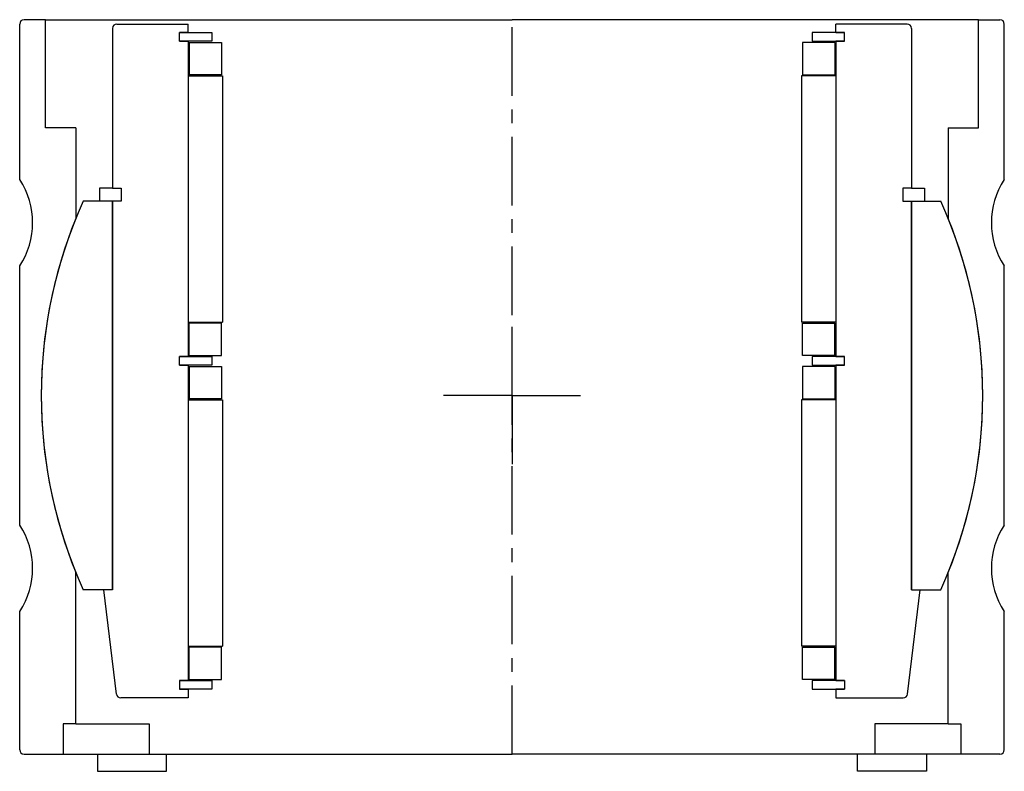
# Model space of a CAD drawing. Header units: millimetres. Extents: x -114 to 114, y -4 to 170.
import ezdxf

# ---------------------------------------------------------------- set-up
doc = ezdxf.new("R2010")
doc.units = ezdxf.units.MM
doc.header["$LTSCALE"] = 0.5
doc.header["$MEASUREMENT"] = 0
doc.linetypes.add('CENTER', pattern=[50.8, 31.75, -6.35, 6.35, -6.35])
doc.layers.get('0').update_dxf_attribs({"linetype": 'CONTINUOUS'})
doc.layers.add('Center', color=1, linetype='CENTER')

# ---------------------------------------------------------------- blocks, each defined once
blk = doc.blocks.new('M25-120')
for p, q in [((-114, 133), (-114, 169)), ((-108, 170), (-113, 170)), ((-108, 170), (0, 170)), ((-108, 145), (-108, 170)), ((108, 170), (0, 170)), ((108, 145), (108, 170)), ((108, 170), (113, 170)), ((114, 133), (114, 169)), ((-101, 145), (-108, 145)), ((-101, 145), (-101, 123.99)), ((101, 145), (101, 123.99)), ((101, 145), (108, 145)), ((-114, 83), (-114, 113)), ((114, 83), (114, 113)), ((-114, 53), (-114, 83)), ((114, 53), (114, 83)), ((-101, 7), (-101, 42.01)), ((101, 7), (101, 42.01)), ((-114, 1), (-114, 33)), ((114, 1), (114, 33)), ((-103.9, 7), (-103.9, 0)), ((-101, 7), (-103.9, 7)), ((-101, 7), (-84, 7)), ((-84, 7), (-84, 0)), ((84, 7), (84, 0)), ((101, 7), (84, 7)), ((101, 7), (103.9, 7)), ((103.9, 7), (103.9, 0)), ((-113, 0), (-103.9, 0)), ((-103.9, 0), (0, 0)), ((-96, 0), (-96, -4)), ((-80, -4), (-80, 0)), ((103.9, 0), (0, 0)), ((80, -4), (80, 0)), ((96, 0), (96, -4)), ((113, 0), (103.9, 0)), ((-96, -4), (-80, -4)), ((96, -4), (80, -4))]:
    blk.add_line(p, q)
for centre, radius, start, end in [((-113, 169), 1, 90, 180), ((113, 169), 1, 0, 90), ((-129.17, 123), 18.17, 326.6015, 33.3985), ((129.17, 123), 18.17, 146.6015, 213.3985), ((0, 83), 109, 157.9117, 202.0883), ((0, 83), 109, 337.9117, 22.0883), ((-129.17, 43), 18.17, 326.6015, 33.3985), ((129.17, 43), 18.17, 146.6015, 213.3985), ((-113, 1), 1, 180, 270), ((113, 1), 1, 270, 0)]:
    blk.add_arc(centre, radius, start, end)
at = {"layer": 'Center'}
blk.add_line((0, 0), (0, 170), dxfattribs=at)
blk = doc.blocks.new('M27-150 & M15-140 - dia134')
for p, q in [((-92.5, 85), (-92.5, 48)), ((-91.5, 86), (-75, 86)), ((-75, 84), (-75, 86)), ((91.5, 86), (75, 86)), ((75, 84), (75, 86)), ((92.5, 85), (92.5, 48)), ((-77, 82), (-77, 84)), ((-75, 84), (-77, 84)), ((-75, 84), (-77, 84)), ((-77, 84), (-69.5, 84)), ((-69.5, 84), (-69.5, 82)), ((77, 84), (69.5, 84)), ((69.5, 84), (69.5, 82)), ((75, 84), (77, 84)), ((75, 84), (77, 84)), ((77, 82), (77, 84)), ((-77, 82), (-75, 82)), ((-77, 82), (-75, 82)), ((-69.5, 82), (-77, 82)), ((-75, 82), (-75, 9)), ((-74.75, 81.75), (-74.75, 74.25)), ((-74.75, 81.75), (-67.25, 81.75)), ((-67.25, 81.75), (-67.25, 74.25)), ((74.75, 81.75), (67.25, 81.75)), ((67.25, 81.75), (67.25, 74.25)), ((69.5, 82), (77, 82)), ((74.75, 81.75), (74.75, 74.25)), ((77, 82), (75, 82)), ((77, 82), (75, 82)), ((75, 82), (75, 9)), ((-75, 74), (-67, 74)), ((-75, 74), (-75, 17)), ((-67.25, 74.25), (-74.75, 74.25)), ((-67, 74), (-67, 17)), ((67, 74), (67, 17)), ((75, 74), (67, 74)), ((67.25, 74.25), (74.75, 74.25)), ((75, 74), (75, 17)), ((-92.5, 48), (-95.5, 48)), ((-95.5, 48), (-95.5, 45)), ((-92.5, 48), (-90.5, 48)), ((-90.5, 48), (-90.5, 45)), ((90.5, 48), (90.5, 45)), ((92.5, 48), (90.5, 48)), ((92.5, 48), (95.5, 48)), ((95.5, 48), (95.5, 45)), ((-92.5, 45), (-99.28, 45)), ((-92.5, 45), (-92.5, -45)), ((-92.5, 45), (-92.5, -45)), ((-90.5, 45), (-92.5, 45)), ((-92.5, 45), (-92.5, -45)), ((-92.5, -45), (-92.5, 45)), ((90.5, 45), (92.5, 45)), ((92.5, -45), (92.5, 45)), ((92.5, 45), (99.28, 45)), ((92.5, 45), (92.5, -45)), ((92.5, 45), (92.5, -45)), ((92.5, 45), (92.5, -45)), ((-75, 17), (-67, 17)), ((-67.25, 16.75), (-74.75, 16.75)), ((-74.75, 9.25), (-74.75, 16.75)), ((-67.25, 9.25), (-67.25, 16.75)), ((75, 17), (67, 17)), ((67.25, 9.25), (67.25, 16.75)), ((67.25, 16.75), (74.75, 16.75)), ((74.75, 9.25), (74.75, 16.75)), ((-74.75, 9.25), (-67.25, 9.25)), ((74.75, 9.25), (67.25, 9.25)), ((-77, 7), (-77, 9)), ((-75, 9), (-77, 9)), ((-75, 9), (-77, 9)), ((-77, 9), (-69.5, 9)), ((-75, 7), (-77, 7)), ((-77, 7), (-75, 7)), ((-69.5, 7), (-77, 7)), ((-75, 7), (-75, -66)), ((-69.5, 9), (-69.5, 7)), ((77, 9), (69.5, 9)), ((69.5, 9), (69.5, 7)), ((69.5, 7), (77, 7)), ((75, 9), (77, 9)), ((75, 9), (77, 9)), ((77, 7), (75, 7)), ((75, 7), (77, 7)), ((75, 7), (75, -66)), ((77, 7), (77, 9)), ((-74.75, 6.75), (-67.25, 6.75)), ((-74.75, 6.75), (-74.75, -0.75)), ((-67.25, 6.75), (-67.25, -0.75)), ((67.25, 6.75), (67.25, -0.75)), ((74.75, 6.75), (67.25, 6.75)), ((74.75, 6.75), (74.75, -0.75)), ((-75, -1), (-75, -58)), ((-75, -1), (-67, -1)), ((-67.25, -0.75), (-74.75, -0.75)), ((-67, -1), (-67, -58)), ((75, -1), (67, -1)), ((67, -1), (67, -58)), ((67.25, -0.75), (74.75, -0.75)), ((75, -1), (75, -58)), ((-92.5, -45), (-99.28, -45)), ((-91.61, -69.12), (-94.5, -45)), ((-92.5, -45), (-94.5, -45)), ((-92.5, -45), (-94.5, -45)), ((91.61, -69.12), (94.5, -45)), ((92.5, -45), (99.28, -45)), ((92.5, -45), (94.5, -45)), ((92.5, -45), (94.5, -45)), ((-75, -58), (-67, -58)), ((-74.75, -65.75), (-74.75, -58.25)), ((-67.25, -58.25), (-74.75, -58.25)), ((-67.25, -65.75), (-67.25, -58.25)), ((75, -58), (67, -58)), ((67.25, -58.25), (74.75, -58.25)), ((67.25, -65.75), (67.25, -58.25)), ((74.75, -65.75), (74.75, -58.25)), ((-77, -66), (-69.5, -66)), ((-75, -66), (-77, -66)), ((-77, -66), (-77, -68)), ((-75, -66), (-77, -66)), ((-74.75, -65.75), (-67.25, -65.75)), ((-69.5, -66), (-69.5, -68)), ((74.75, -65.75), (67.25, -65.75)), ((69.5, -66), (69.5, -68)), ((77, -66), (69.5, -66)), ((75, -66), (77, -66)), ((75, -66), (77, -66)), ((77, -66), (77, -68)), ((-69.5, -68), (-77, -68)), ((-77, -68), (-75, -68)), ((-77, -68), (-75, -68)), ((-75, -68), (-75, -70)), ((69.5, -68), (77, -68)), ((77, -68), (75, -68)), ((75, -68), (75, -70)), ((77, -68), (75, -68)), ((-75, -70), (-90.61, -70)), ((75, -70), (90.61, -70))]:
    blk.add_line(p, q)
for centre, radius, start, end in [((-91.5, 85), 1, 90, 180), ((91.5, 85), 1, 0, 90), ((0, 0), 109, 155.6164, 204.3836), ((0, 0), 109, 335.6164, 24.3836), ((-90.61, -69), 1, 186.8428, 270), ((90.61, -69), 1, 270, 353.1572)]:
    blk.add_arc(centre, radius, start, end)
at = {"layer": 'Center'}
for q in [(0, 18.34), (-17.84, 0), (18.34, 0), (0, -18.34)]:
    blk.add_line((0, 0), q, dxfattribs=at)

msp = doc.modelspace()

# ---------------------------------------------------------------- block references
for name, p in [('M25-120', (0, 0)), ('M27-150 & M15-140 - dia134', (0, 83))]:
    msp.add_blockref(name, p)

doc.saveas('drawing.dxf')
